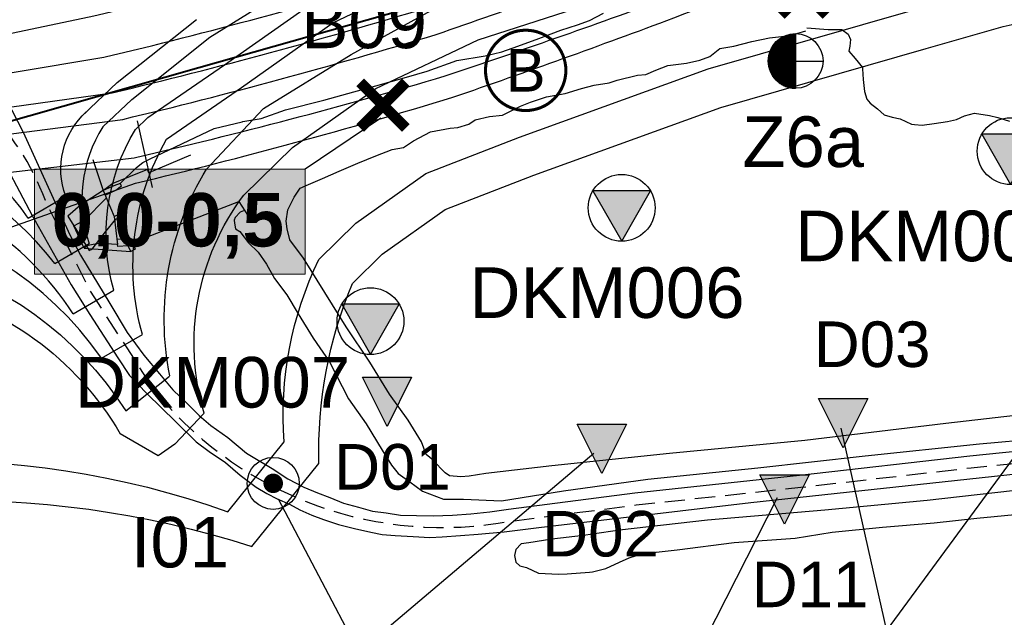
# Model space of a CAD drawing. Extents: x 158343 to 162498, y 431347 to 434500.
# Tile 57 of 248: x 159236 to 159357, y 433616 to 433690. Entities that reach past the tile are written whole.
import ezdxf
from ezdxf.enums import TextEntityAlignment as Align

# ---------------------------------------------------------------- set-up
doc = ezdxf.new("R2010")
doc.units = 0
doc.header["$LTSCALE"] = 10
doc.header["$MEASUREMENT"] = 0
doc.linetypes.add('HIDDEN', pattern=[0.375, 0.25, -0.125])
doc.layers.get('0').update_dxf_attribs({"color": 1, "linetype": 'CONTINUOUS'})
doc.layers.add('000_onzichtbaar', color=8, linetype='CONTINUOUS', plot=False)
for name, color, linetype in [('1.1-ALGEMEEN_VERKLARING', 7, 'CONTINUOUS'), ('1.1-ALGEMEEN_VERKLARING-TEKST', 7, 'CONTINUOUS'), ('20_betonwerk', 252, 'CONTINUOUS'), ('33_trappen en balustraden', 252, 'CONTINUOUS'), ('bestaand 006m', 8, 'CONTINUOUS'), ('bestaand 007m', 8, 'CONTINUOUS'), ('bestaand 008m', 8, 'CONTINUOUS'), ('bestaand 009m', 8, 'CONTINUOUS'), ('bestaand 010m', 8, 'CONTINUOUS'), ('bestaand 011m', 8, 'CONTINUOUS'), ('bestaande dijk', 8, 'CONTINUOUS'), ('BORING-MWH', 7, 'CONTINUOUS'), ('BORING-MWH-NEW', 7, 'CONTINUOUS'), ('KLASSE-B-INDUSTRIE', 40, 'CONTINUOUS'), ('KWALITEIT-DIEPTE', 7, 'CONTINUOUS'), ('nieuw006m', 8, 'CONTINUOUS'), ('nieuw007m', 8, 'CONTINUOUS'), ('nieuw008m', 8, 'CONTINUOUS'), ('nieuw009m', 8, 'CONTINUOUS'), ('nieuw010m', 8, 'CONTINUOUS'), ('nieuw011m', 8, 'CONTINUOUS'), ('nieuw012m', 8, 'CONTINUOUS'), ('SONDERING', 7, 'CONTINUOUS'), ('WB-STEEKMONSTER', 7, 'CONTINUOUS')]:
    doc.layers.add(name, color=color, linetype=linetype)
doc.styles.add('STANDAARD', font='arial.ttf')
doc.styles.get("Standard").update_dxf_attribs({"font": 'arial.ttf'})
doc.styles.add('STYLE3', font='arialbd.ttf')
doc.styles.add('TXT_Copier', font='arial.ttf')

# ---------------------------------------------------------------- blocks, each defined once
blk = doc.blocks.new('SONDERING')
at = {"layer": 'SONDERING', "transparency": 33554687}
h = blk.add_hatch(color=256, dxfattribs=at)
h.dxf.hatch_style = 1
h.paths.add_polyline_path([(0, -1.65), (1.418, 0.843), (-1.418, 0.843)])
at = {"layer": 'SONDERING'}
blk.add_lwpolyline([(0, -1.65), (1.418, 0.843), (-1.418, 0.843), (0, -1.65)], dxfattribs=at)
blk.add_circle((0, 0), 1.65, dxfattribs=at)
blk.add_attdef('BNO', (-2.722, 3.368), '', height=2.5, dxfattribs=at)
blk = doc.blocks.new('B-1-MWH')
at = {"layer": 'BORING-MWH'}
for points in [[(-1.803, 1.803, 0.85, 0.85, 0), (1.803, -1.803, 0.85, 0.85, 0)], [(-1.803, -1.803, 0.85, 0.85, 0), (1.803, 1.803, 0.85, 0.85, 0)]]:
    blk.add_lwpolyline(points, format="xyseb", dxfattribs=at)
at = {"layer": 'BORING-MWH', "style": 'STANDAARD'}
blk.add_attdef('BNO', (-3.787, 5.294), '', height=4, dxfattribs=at)
blk = doc.blocks.new('STEEK')
at = {"layer": 'WB-STEEKMONSTER'}
blk.add_lwpolyline([(-2.7, 5.4), (2.7, 5.4), (0, 0)], close=True, dxfattribs=at)
blk.add_solid([(0, 0), (2.7, 5.4), (-2.7, 5.4)], dxfattribs=at)
at = {"layer": 'WB-STEEKMONSTER', "style": 'STANDAARD'}
blk.add_attdef('BNO', (-3.22, 8.87), '', height=5, dxfattribs=at)
blk = doc.blocks.new('B-2-MWH')
at = {"layer": 'BORING-MWH'}
blk.add_lwpolyline([(-0.386, 0, 0.772, 0.772, 1), (0.386, 0, 0.772, 0.772, 1)], format="xyseb", close=True, dxfattribs=at)
at = {"layer": 'BORING-MWH', "linetype": 'Continuous'}
blk.add_circle((0, 0), 2.058, dxfattribs=at)
at = {"layer": 'BORING-MWH', "style": 'STANDAARD'}
blk.add_attdef('BNO', (-4.503, 5.396), '', height=4, dxfattribs=at)
blk = doc.blocks.new('*X37')
at = {"color": 0}
for p, q in [((-69.56, 39.7), (-64.08, 39.7)), ((-69.56, 39.65), (-64.08, 39.65)), ((-69.55, 39.48), (-69.55, 39.71)), ((-69.5, 38.97), (-69.5, 39.71)), ((-69.45, 38.68), (-69.45, 39.71)), ((-69.4, 38.45), (-69.4, 39.71)), ((-69.35, 38.26), (-69.35, 39.71)), ((-69.3, 38.09), (-69.3, 39.71)), ((-69.25, 37.94), (-69.25, 39.71)), ((-69.2, 37.81), (-69.2, 39.71)), ((-69.15, 37.68), (-69.15, 39.71)), ((-69.1, 37.56), (-69.1, 39.71)), ((-69.05, 37.45), (-69.05, 39.71)), ((-69, 37.34), (-69, 39.71)), ((-68.95, 37.24), (-68.95, 39.71)), ((-68.9, 37.15), (-68.9, 39.71)), ((-68.85, 37.06), (-68.85, 39.71)), ((-68.8, 36.97), (-68.8, 39.71)), ((-68.75, 36.89), (-68.75, 39.71)), ((-68.7, 36.81), (-68.7, 39.71)), ((-68.65, 36.73), (-68.65, 39.71)), ((-68.6, 36.66), (-68.6, 39.71)), ((-68.55, 36.58), (-68.55, 39.71)), ((-68.5, 36.51), (-68.5, 39.71)), ((-68.45, 36.45), (-68.45, 39.71)), ((-68.4, 36.38), (-68.4, 39.71)), ((-68.35, 36.32), (-68.35, 39.71)), ((-68.3, 36.26), (-68.3, 39.71)), ((-68.25, 36.2), (-68.25, 39.71)), ((-68.2, 36.14), (-68.2, 39.71)), ((-68.15, 36.08), (-68.15, 39.71)), ((-68.1, 36.03), (-68.1, 39.71)), ((-68.05, 35.97), (-68.05, 39.71)), ((-68, 35.92), (-68, 39.71)), ((-67.95, 35.87), (-67.95, 39.71)), ((-67.9, 35.82), (-67.9, 39.71)), ((-67.85, 35.77), (-67.85, 39.71)), ((-67.8, 35.73), (-67.8, 39.71)), ((-67.75, 35.68), (-67.75, 39.71)), ((-67.7, 35.64), (-67.7, 39.71)), ((-67.65, 35.59), (-67.65, 39.71)), ((-67.6, 35.55), (-67.6, 39.71)), ((-67.55, 35.51), (-67.55, 39.71)), ((-67.5, 35.47), (-67.5, 39.71)), ((-67.45, 35.43), (-67.45, 39.71)), ((-67.4, 35.39), (-67.4, 39.71)), ((-67.35, 35.35), (-67.35, 39.71)), ((-67.3, 35.31), (-67.3, 39.71)), ((-67.25, 35.28), (-67.25, 39.71)), ((-67.2, 35.24), (-67.2, 39.71)), ((-67.15, 35.21), (-67.15, 39.71)), ((-67.1, 35.18), (-67.1, 39.71)), ((-67.05, 35.14), (-67.05, 39.71)), ((-67, 35.11), (-67, 39.71)), ((-66.95, 35.08), (-66.95, 39.71)), ((-66.9, 35.05), (-66.9, 39.71)), ((-66.85, 35.02), (-66.85, 39.71)), ((-66.8, 34.99), (-66.8, 39.71)), ((-66.75, 34.96), (-66.75, 39.71)), ((-66.7, 34.93), (-66.7, 39.71)), ((-66.65, 34.91), (-66.65, 39.71)), ((-66.6, 34.88), (-66.6, 39.71)), ((-66.55, 34.85), (-66.55, 39.71)), ((-66.5, 34.83), (-66.5, 39.71)), ((-66.45, 34.8), (-66.45, 39.71)), ((-66.4, 34.78), (-66.4, 39.71)), ((-66.35, 34.76), (-66.35, 39.71)), ((-66.3, 34.73), (-66.3, 39.71)), ((-66.25, 34.71), (-66.25, 39.71)), ((-66.2, 34.69), (-66.2, 39.71)), ((-66.15, 34.67), (-66.15, 39.71)), ((-66.1, 34.65), (-66.1, 39.71)), ((-66.05, 34.63), (-66.05, 39.71)), ((-66, 34.61), (-66, 39.71)), ((-65.95, 34.59), (-65.95, 39.71)), ((-65.9, 34.57), (-65.9, 39.71)), ((-65.85, 34.56), (-65.85, 39.71)), ((-65.8, 34.54), (-65.8, 39.71)), ((-65.75, 34.52), (-65.75, 39.71)), ((-65.7, 34.51), (-65.7, 39.71)), ((-65.65, 34.49), (-65.65, 39.71)), ((-65.6, 34.48), (-65.6, 39.71)), ((-65.55, 34.46), (-65.55, 39.71)), ((-65.5, 34.45), (-65.5, 39.71)), ((-65.45, 34.44), (-65.45, 39.71)), ((-65.4, 34.42), (-65.4, 39.71)), ((-65.35, 34.41), (-65.35, 39.71)), ((-65.3, 34.4), (-65.3, 39.71)), ((-65.25, 34.39), (-65.25, 39.71)), ((-65.2, 34.38), (-65.2, 39.71)), ((-65.15, 34.37), (-65.15, 39.71)), ((-65.1, 34.36), (-65.1, 39.71)), ((-65.05, 34.35), (-65.05, 39.71)), ((-65, 34.34), (-65, 39.71)), ((-64.95, 34.33), (-64.95, 39.71)), ((-64.9, 34.32), (-64.9, 39.71)), ((-64.85, 34.31), (-64.85, 39.71)), ((-64.8, 34.31), (-64.8, 39.71)), ((-64.75, 34.3), (-64.75, 39.71)), ((-64.7, 34.29), (-64.7, 39.71)), ((-64.65, 34.29), (-64.65, 39.71)), ((-64.6, 34.28), (-64.6, 39.71)), ((-64.55, 34.28), (-64.55, 39.71)), ((-64.5, 34.27), (-64.5, 39.71)), ((-64.45, 34.27), (-64.45, 39.71)), ((-64.4, 34.27), (-64.4, 39.71)), ((-64.35, 34.26), (-64.35, 39.71)), ((-64.3, 34.26), (-64.3, 39.71)), ((-64.25, 34.26), (-64.25, 39.71)), ((-64.2, 34.26), (-64.2, 39.71)), ((-64.15, 34.26), (-64.15, 39.71)), ((-64.1, 34.26), (-64.1, 39.71)), ((-69.55, 39.6), (-64.08, 39.6)), ((-69.55, 39.55), (-64.08, 39.55)), ((-69.55, 39.5), (-64.08, 39.5)), ((-69.55, 39.45), (-64.08, 39.45)), ((-69.55, 39.4), (-64.08, 39.4)), ((-69.54, 39.35), (-64.08, 39.35)), ((-69.54, 39.3), (-64.08, 39.3)), ((-69.53, 39.25), (-64.08, 39.25)), ((-69.53, 39.2), (-64.08, 39.2)), ((-69.52, 39.15), (-64.08, 39.15)), ((-69.52, 39.1), (-64.08, 39.1)), ((-69.51, 39.05), (-64.08, 39.05)), ((-69.5, 39), (-64.08, 39)), ((-69.5, 38.95), (-64.08, 38.95)), ((-69.49, 38.9), (-64.08, 38.9)), ((-69.48, 38.85), (-64.08, 38.85)), ((-69.47, 38.8), (-64.08, 38.8)), ((-69.46, 38.75), (-64.08, 38.75)), ((-69.45, 38.7), (-64.08, 38.7)), ((-69.44, 38.65), (-64.08, 38.65)), ((-69.43, 38.6), (-64.08, 38.6)), ((-69.42, 38.55), (-64.08, 38.55)), ((-69.41, 38.5), (-64.08, 38.5)), ((-69.4, 38.45), (-64.08, 38.45)), ((-69.39, 38.4), (-64.08, 38.4)), ((-69.37, 38.35), (-64.08, 38.35)), ((-69.36, 38.3), (-64.08, 38.3)), ((-69.35, 38.25), (-64.08, 38.25)), ((-69.33, 38.2), (-64.08, 38.2)), ((-69.32, 38.15), (-64.08, 38.15)), ((-69.3, 38.1), (-64.08, 38.1)), ((-69.29, 38.05), (-64.08, 38.05)), ((-69.27, 38), (-64.08, 38)), ((-69.25, 37.95), (-64.08, 37.95)), ((-69.23, 37.9), (-64.08, 37.9)), ((-69.22, 37.85), (-64.08, 37.85)), ((-69.2, 37.8), (-64.08, 37.8)), ((-69.18, 37.75), (-64.08, 37.75)), ((-69.16, 37.7), (-64.08, 37.7)), ((-69.14, 37.65), (-64.08, 37.65)), ((-69.12, 37.6), (-64.08, 37.6)), ((-69.1, 37.55), (-64.08, 37.55)), ((-69.07, 37.5), (-64.08, 37.5)), ((-69.05, 37.45), (-64.08, 37.45)), ((-69.03, 37.4), (-64.08, 37.4)), ((-69, 37.35), (-64.08, 37.35)), ((-68.98, 37.3), (-64.08, 37.3)), ((-68.95, 37.25), (-64.08, 37.25)), ((-68.93, 37.2), (-64.08, 37.2)), ((-68.9, 37.15), (-64.08, 37.15)), ((-68.87, 37.1), (-64.08, 37.1)), ((-68.85, 37.05), (-64.08, 37.05)), ((-68.82, 37), (-64.08, 37)), ((-68.79, 36.95), (-64.08, 36.95)), ((-68.76, 36.9), (-64.08, 36.9)), ((-68.73, 36.85), (-64.08, 36.85)), ((-68.69, 36.8), (-64.08, 36.8)), ((-68.66, 36.75), (-64.08, 36.75)), ((-68.63, 36.7), (-64.08, 36.7)), ((-68.6, 36.65), (-64.08, 36.65)), ((-68.56, 36.6), (-64.08, 36.6)), ((-68.53, 36.55), (-64.08, 36.55)), ((-68.49, 36.5), (-64.08, 36.5)), ((-68.45, 36.45), (-64.08, 36.45)), ((-68.41, 36.4), (-64.08, 36.4)), ((-68.38, 36.35), (-64.08, 36.35)), ((-68.34, 36.3), (-64.08, 36.3)), ((-68.29, 36.25), (-64.08, 36.25)), ((-68.25, 36.2), (-64.08, 36.2)), ((-68.21, 36.15), (-64.08, 36.15)), ((-68.17, 36.1), (-64.08, 36.1)), ((-68.12, 36.05), (-64.08, 36.05)), ((-68.07, 36), (-64.08, 36)), ((-68.03, 35.95), (-64.08, 35.95)), ((-67.98, 35.9), (-64.08, 35.9)), ((-67.93, 35.85), (-64.08, 35.85)), ((-67.88, 35.8), (-64.08, 35.8)), ((-67.82, 35.75), (-64.08, 35.75)), ((-67.77, 35.7), (-64.08, 35.7)), ((-67.72, 35.65), (-64.08, 35.65)), ((-67.66, 35.6), (-64.08, 35.6)), ((-67.6, 35.55), (-64.08, 35.55)), ((-67.54, 35.5), (-64.08, 35.5)), ((-67.48, 35.45), (-64.08, 35.45)), ((-67.41, 35.4), (-64.08, 35.4)), ((-67.35, 35.35), (-64.08, 35.35)), ((-67.28, 35.3), (-64.08, 35.3)), ((-67.21, 35.25), (-64.08, 35.25)), ((-67.14, 35.2), (-64.08, 35.2)), ((-67.06, 35.15), (-64.08, 35.15)), ((-66.98, 35.1), (-64.08, 35.1)), ((-66.9, 35.05), (-64.08, 35.05)), ((-66.82, 35), (-64.08, 35)), ((-66.73, 34.95), (-64.08, 34.95)), ((-66.64, 34.9), (-64.08, 34.9)), ((-66.54, 34.85), (-64.08, 34.85)), ((-66.44, 34.8), (-64.08, 34.8)), ((-66.33, 34.75), (-64.08, 34.75)), ((-66.22, 34.7), (-64.08, 34.7)), ((-66.1, 34.65), (-64.08, 34.65)), ((-65.97, 34.6), (-64.08, 34.6)), ((-65.83, 34.55), (-64.08, 34.55)), ((-65.67, 34.5), (-64.08, 34.5)), ((-65.5, 34.45), (-64.08, 34.45)), ((-65.3, 34.4), (-64.08, 34.4)), ((-65.07, 34.35), (-64.08, 34.35)), ((-64.75, 34.3), (-64.08, 34.3))]:
    blk.add_line(p, q, dxfattribs=at)
blk = doc.blocks.new('*X36')
at = {"color": 0}
for p, q in [((-67.4, 83.2), (-64.08, 83.2)), ((-67.4, 78.78), (-67.4, 83.2)), ((-67.35, 78.78), (-67.35, 83.23)), ((-67.33, 83.25), (-64.08, 83.25)), ((-67.3, 78.78), (-67.3, 83.27)), ((-67.26, 83.3), (-64.08, 83.3)), ((-67.25, 78.78), (-67.25, 83.31)), ((-67.2, 78.78), (-67.2, 83.34)), ((-67.19, 83.35), (-64.08, 83.35)), ((-67.15, 78.78), (-67.15, 83.38)), ((-67.12, 83.4), (-64.08, 83.4)), ((-67.1, 78.78), (-67.1, 83.41)), ((-67.05, 78.78), (-67.05, 83.44)), ((-67.04, 83.45), (-64.08, 83.45)), ((-67, 78.78), (-67, 83.48)), ((-66.96, 83.5), (-64.08, 83.5)), ((-66.95, 78.78), (-66.95, 83.51)), ((-66.9, 78.78), (-66.9, 83.54)), ((-66.88, 83.55), (-64.08, 83.55)), ((-66.85, 78.78), (-66.85, 83.57)), ((-66.8, 78.78), (-66.8, 83.6)), ((-66.79, 83.6), (-64.08, 83.6)), ((-66.75, 78.78), (-66.75, 83.62)), ((-66.7, 83.65), (-64.08, 83.65)), ((-66.7, 78.78), (-66.7, 83.65)), ((-66.65, 78.78), (-66.65, 83.68)), ((-66.61, 83.7), (-64.08, 83.7)), ((-66.6, 78.78), (-66.6, 83.71)), ((-66.55, 78.78), (-66.55, 83.73)), ((-66.51, 83.75), (-64.08, 83.75)), ((-66.5, 78.78), (-66.5, 83.76)), ((-66.45, 78.78), (-66.45, 83.78)), ((-66.41, 83.8), (-64.08, 83.8)), ((-66.4, 78.78), (-66.4, 83.8)), ((-66.35, 78.78), (-66.35, 83.83)), ((-66.3, 83.85), (-64.08, 83.85)), ((-66.3, 78.78), (-66.3, 83.85)), ((-66.25, 78.78), (-66.25, 83.87)), ((-66.2, 78.78), (-66.2, 83.89)), ((-66.19, 83.9), (-64.08, 83.9)), ((-66.15, 78.78), (-66.15, 83.92)), ((-66.1, 78.78), (-66.1, 83.94)), ((-66.06, 83.95), (-64.08, 83.95)), ((-66.05, 78.78), (-66.05, 83.96)), ((-66, 78.78), (-66, 83.97)), ((-65.95, 78.78), (-65.95, 83.99)), ((-65.93, 84), (-64.08, 84)), ((-65.9, 78.78), (-65.9, 84.01)), ((-65.85, 78.78), (-65.85, 84.03)), ((-65.8, 78.78), (-65.8, 84.05)), ((-65.79, 84.05), (-64.08, 84.05)), ((-65.75, 78.78), (-65.75, 84.06)), ((-65.7, 78.78), (-65.7, 84.08)), ((-65.65, 78.78), (-65.65, 84.09)), ((-65.63, 84.1), (-64.08, 84.1)), ((-65.6, 78.78), (-65.6, 84.11)), ((-65.55, 78.78), (-65.55, 84.12)), ((-65.5, 78.78), (-65.5, 84.14)), ((-65.45, 84.15), (-64.08, 84.15)), ((-65.45, 78.78), (-65.45, 84.15)), ((-65.4, 78.78), (-65.4, 84.16)), ((-65.35, 78.78), (-65.35, 84.17)), ((-65.3, 78.78), (-65.3, 84.19)), ((-65.25, 78.78), (-65.25, 84.2)), ((-65.24, 84.2), (-64.08, 84.2)), ((-65.2, 78.78), (-65.2, 84.21)), ((-65.15, 78.78), (-65.15, 84.22)), ((-65.1, 78.78), (-65.1, 84.23)), ((-65.05, 78.78), (-65.05, 84.24)), ((-65, 78.78), (-65, 84.25)), ((-64.99, 84.25), (-64.08, 84.25)), ((-64.95, 78.78), (-64.95, 84.26)), ((-64.9, 78.78), (-64.9, 84.26)), ((-64.85, 78.78), (-64.85, 84.27)), ((-64.8, 78.78), (-64.8, 84.28)), ((-64.75, 78.78), (-64.75, 84.29)), ((-64.7, 78.78), (-64.7, 84.29)), ((-64.65, 78.78), (-64.65, 84.3)), ((-64.62, 84.3), (-64.08, 84.3)), ((-64.6, 78.78), (-64.6, 84.3)), ((-64.55, 78.78), (-64.55, 84.31)), ((-64.5, 78.78), (-64.5, 84.31)), ((-64.45, 78.78), (-64.45, 84.31)), ((-64.4, 78.78), (-64.4, 84.32)), ((-64.35, 78.78), (-64.35, 84.32)), ((-64.3, 78.78), (-64.3, 84.32)), ((-64.25, 78.78), (-64.25, 84.33)), ((-64.2, 78.78), (-64.2, 84.33)), ((-64.15, 78.78), (-64.15, 84.33)), ((-64.1, 78.78), (-64.1, 84.33)), ((-69.02, 81.2), (-64.08, 81.2)), ((-69, 81.25), (-64.08, 81.25)), ((-69, 78.78), (-69, 81.24)), ((-68.97, 81.3), (-64.08, 81.3)), ((-68.95, 81.35), (-64.08, 81.35)), ((-68.95, 78.78), (-68.95, 81.34)), ((-68.92, 81.4), (-64.08, 81.4)), ((-68.9, 78.78), (-68.9, 81.44)), ((-68.89, 81.45), (-64.08, 81.45)), ((-68.86, 81.5), (-64.08, 81.5)), ((-68.85, 78.78), (-68.85, 81.53)), ((-68.84, 81.55), (-64.08, 81.55)), ((-68.81, 81.6), (-64.08, 81.6)), ((-68.8, 78.78), (-68.8, 81.61)), ((-68.78, 81.65), (-64.08, 81.65)), ((-68.75, 81.7), (-64.08, 81.7)), ((-68.75, 78.78), (-68.75, 81.7)), ((-68.72, 81.75), (-64.08, 81.75)), ((-68.7, 78.78), (-68.7, 81.78)), ((-68.69, 81.8), (-64.08, 81.8)), ((-68.65, 81.85), (-64.08, 81.85)), ((-68.65, 78.78), (-68.65, 81.85)), ((-68.62, 81.9), (-64.08, 81.9)), ((-68.6, 78.78), (-68.6, 81.93)), ((-68.59, 81.95), (-64.08, 81.95)), ((-68.55, 82), (-64.08, 82)), ((-68.55, 78.78), (-68.55, 82)), ((-68.52, 82.05), (-64.08, 82.05)), ((-68.5, 78.78), (-68.5, 82.07)), ((-68.48, 82.1), (-64.08, 82.1)), ((-68.45, 78.78), (-68.45, 82.14)), ((-68.44, 82.15), (-64.08, 82.15)), ((-68.4, 82.2), (-64.08, 82.2)), ((-68.4, 78.78), (-68.4, 82.2)), ((-68.36, 82.25), (-64.08, 82.25)), ((-68.35, 78.78), (-68.35, 82.27)), ((-68.32, 82.3), (-64.08, 82.3)), ((-68.3, 78.78), (-68.3, 82.33)), ((-68.28, 82.35), (-64.08, 82.35)), ((-68.25, 78.78), (-68.25, 82.39)), ((-68.24, 82.4), (-64.08, 82.4)), ((-68.2, 82.45), (-64.08, 82.45)), ((-68.2, 78.78), (-68.2, 82.45)), ((-68.15, 82.5), (-64.08, 82.5)), ((-68.15, 78.78), (-68.15, 82.5)), ((-68.11, 82.55), (-64.08, 82.55)), ((-68.1, 78.78), (-68.1, 82.56)), ((-68.06, 82.6), (-64.08, 82.6)), ((-68.05, 78.78), (-68.05, 82.61)), ((-68.01, 82.65), (-64.08, 82.65)), ((-68, 78.78), (-68, 82.66)), ((-67.96, 82.7), (-64.08, 82.7)), ((-67.95, 78.78), (-67.95, 82.71)), ((-67.91, 82.75), (-64.08, 82.75)), ((-67.9, 78.78), (-67.9, 82.76)), ((-67.86, 82.8), (-64.08, 82.8)), ((-67.85, 78.78), (-67.85, 82.81)), ((-67.81, 82.85), (-64.08, 82.85)), ((-67.8, 78.78), (-67.8, 82.86)), ((-67.76, 82.9), (-64.08, 82.9)), ((-67.75, 78.78), (-67.75, 82.9)), ((-67.7, 82.95), (-64.08, 82.95)), ((-67.7, 78.78), (-67.7, 82.95)), ((-67.65, 78.78), (-67.65, 82.99)), ((-67.64, 83), (-64.08, 83)), ((-67.6, 78.78), (-67.6, 83.04)), ((-67.58, 83.05), (-64.08, 83.05)), ((-67.55, 78.78), (-67.55, 83.08)), ((-67.52, 83.1), (-64.08, 83.1)), ((-67.5, 78.78), (-67.5, 83.12)), ((-67.46, 83.15), (-64.08, 83.15)), ((-67.45, 78.78), (-67.45, 83.16)), ((-69.54, 79.3), (-64.08, 79.3)), ((-69.54, 79.25), (-64.08, 79.25)), ((-69.53, 79.4), (-64.08, 79.4)), ((-69.53, 79.35), (-64.08, 79.35)), ((-69.52, 79.5), (-64.08, 79.5)), ((-69.52, 79.45), (-64.08, 79.45)), ((-69.51, 79.55), (-64.08, 79.55)), ((-69.5, 79.65), (-64.08, 79.65)), ((-69.5, 78.78), (-69.5, 79.62)), ((-69.5, 79.6), (-64.08, 79.6)), ((-69.49, 79.7), (-64.08, 79.7)), ((-69.48, 79.75), (-64.08, 79.75)), ((-69.47, 79.8), (-64.08, 79.8)), ((-69.46, 79.85), (-64.08, 79.85)), ((-69.45, 78.78), (-69.45, 79.91)), ((-69.45, 79.9), (-64.08, 79.9)), ((-69.44, 79.95), (-64.08, 79.95)), ((-69.43, 80), (-64.08, 80)), ((-69.42, 80.05), (-64.08, 80.05)), ((-69.41, 80.1), (-64.08, 80.1)), ((-69.4, 80.15), (-64.08, 80.15)), ((-69.4, 78.78), (-69.4, 80.13)), ((-69.38, 80.2), (-64.08, 80.2)), ((-69.37, 80.25), (-64.08, 80.25)), ((-69.36, 80.3), (-64.08, 80.3)), ((-69.35, 78.78), (-69.35, 80.32)), ((-69.34, 80.35), (-64.08, 80.35)), ((-69.33, 80.4), (-64.08, 80.4)), ((-69.31, 80.45), (-64.08, 80.45)), ((-69.3, 80.5), (-64.08, 80.5)), ((-69.3, 78.78), (-69.3, 80.49)), ((-69.28, 80.55), (-64.08, 80.55)), ((-69.26, 80.6), (-64.08, 80.6)), ((-69.25, 80.65), (-64.08, 80.65)), ((-69.25, 78.78), (-69.25, 80.64)), ((-69.23, 80.7), (-64.08, 80.7)), ((-69.21, 80.75), (-64.08, 80.75)), ((-69.2, 78.78), (-69.2, 80.78)), ((-69.19, 80.8), (-64.08, 80.8)), ((-69.17, 80.85), (-64.08, 80.85)), ((-69.15, 78.78), (-69.15, 80.91)), ((-69.15, 80.9), (-64.08, 80.9)), ((-69.13, 80.95), (-64.08, 80.95)), ((-69.11, 81), (-64.08, 81)), ((-69.1, 78.78), (-69.1, 81.02)), ((-69.09, 81.05), (-64.08, 81.05)), ((-69.07, 81.1), (-64.08, 81.1)), ((-69.05, 78.78), (-69.05, 81.14)), ((-69.04, 81.15), (-64.08, 81.15)), ((-69.56, 78.95), (-64.08, 78.95)), ((-69.56, 78.9), (-64.08, 78.9)), ((-69.56, 78.85), (-64.08, 78.85)), ((-69.56, 78.8), (-64.08, 78.8)), ((-69.55, 79.15), (-64.08, 79.15)), ((-69.55, 78.78), (-69.55, 79.11)), ((-69.55, 79.1), (-64.08, 79.1)), ((-69.55, 79.05), (-64.08, 79.05)), ((-69.55, 79), (-64.08, 79)), ((-69.54, 79.2), (-64.08, 79.2))]:
    blk.add_line(p, q, dxfattribs=at)
blk = doc.blocks.new('BO-2M')
at = {"layer": 'BORING-MWH-NEW'}
for points in [[(-0.005, 1.344), (-0.005, -1.366)], [(-1.351, -0.011), (1.341, -0.011)]]:
    blk.add_lwpolyline(points, dxfattribs=at)
blk.add_circle((0, 0), 1.35, dxfattribs=at)
at = {"layer": 'BORING-MWH-NEW', "xscale": 0.2454484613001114, "yscale": 0.2454484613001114, "zscale": 0.2454484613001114}
for name, p in [('*X36', (15.723, -19.348)), ('*X37', (15.723, -9.758))]:
    blk.add_blockref(name, p, dxfattribs=at)
at = {"layer": 'BORING-MWH-NEW', "style": 'STANDAARD'}
blk.add_attdef('BNO', (-3.321, 3.157), '', height=2.5, dxfattribs=at)

msp = doc.modelspace()

# ---------------------------------------------------------------- hatches: boundary and pattern name
at = {"layer": 'KLASSE-B-INDUSTRIE'}
msp.add_hatch(color=256, dxfattribs=at).paths.add_polyline_path([(159237.51, 433671.79), (159270.93, 433671.79), (159270.93, 433658.8), (159237.51, 433658.8)])

# ---------------------------------------------------------------- linework, layer by layer
at = {"layer": '000_onzichtbaar'}
msp.add_line((159252.11, 433669.51), (159250.24, 433677.72), dxfattribs=at)
at = {"layer": '000_onzichtbaar', "linetype": 'Continuous', "lineweight": 40, "flags": 128}
msp.add_lwpolyline([(159401.45, 433742.56), (159386.08, 433733.71), (159378.21, 433729.61), (159371.16, 433724.71), (159365.22, 433720.26), (159363.44, 433718.99), (159356.86, 433715.84), (159352.85, 433713.89), (159348.41, 433711.46), (159343.9, 433709.29), (159336.57, 433706.64), (159257.82, 433684.29), (159199.3, 433667.64), (159175.42, 433651.92), (159135.17, 433623.2), (159111.46, 433602.69), (159062.88, 433560.99), (159024.45, 433521.15), (158979.81, 433466.27)], dxfattribs=at)
at = {"layer": '000_onzichtbaar', "flags": 128}
for points in [[(159263.15, 433677.63), (159263.23, 433677.66), (159265.51, 433678.02), (159268.51, 433679.1), (159273.25, 433680.27), (159276.94, 433681.32), (159279.64, 433682.04), (159283.45, 433683.12), (159286, 433683.87), (159289.66, 433685.19), (159293.14, 433685.76), (159295.21, 433686.24), (159297.19, 433686.96), (159299.77, 433687.92), (159302.5, 433688.94), (159304.54, 433689.6), (159306.04, 433690.14), (159307.75, 433691.04)], [(159288.82, 433676.85), (159289.78, 433676.91), (159291.13, 433677.33), (159291.91, 433677.87), (159293.68, 433678.29), (159295.27, 433678.44), (159297.52, 433679.55), (159298.75, 433680.06), (159300.7, 433680.72), (159303.01, 433681.11), (159305.05, 433681.74), (159306.61, 433682.13), (159308.47, 433682.44), (159309.43, 433682.77), (159311.95, 433683.36), (159312.97, 433683.45), (159314.23, 433683.99), (159315.7, 433684.59), (159318.01, 433684.86), (159319.63, 433685.22), (159320.89, 433685.7), (159322.12, 433686.66), (159323.86, 433686.96), (159326.05, 433687.53), (159328.24, 433687.98), (159330.46, 433688.22), (159331.6, 433688.52), (159332.74, 433688.85)], [(159332.83, 433689.21), (159335.5, 433689.03), (159337.18, 433689.03), (159337.96, 433688.43), (159338.23, 433687.77), (159338.14, 433686.96), (159338.02, 433686.36), (159338.8, 433685.43), (159339.73, 433684.32), (159339.73, 433684.17), (159339.82, 433682.85), (159339.88, 433682.1), (159339.97, 433681.38), (159340.24, 433680.42), (159340.66, 433679.94), (159341.56, 433679.22), (159342.4, 433678.47), (159343.39, 433678.2), (159344.38, 433677.99), (159345.76, 433677.33), (159346.15, 433677.3), (159347.08, 433677.21), (159348.55, 433677.42), (159350.2, 433677.66), (159351.31, 433677.9), (159352.3, 433678.35), (159353.56, 433678.68), (159355.39, 433678.41), (159356.44, 433678.17), (159357.85, 433677.69)], [(159251.82, 433673.03), (159259.71, 433676.79), (159263.15, 433677.63)], [(159251.82, 433673.03), (159259.71, 433676.79), (159263.15, 433677.63)], [(159361.12, 433641.63), (159349.99, 433640.37), (159332.62, 433638.27), (159315.88, 433636.65), (159301.39, 433635.12), (159293.23, 433634.19), (159291.16, 433633.86), (159290.14, 433633.77), (159288.76, 433633.89), (159288.22, 433634.25), (159287.68, 433634.79), (159286.78, 433635.78), (159285.88, 433636.53), (159285.31, 433638.09), (159283.63, 433640.76), (159281.35, 433643.97), (159278.92, 433647.93), (159275.98, 433652.28), (159270.73, 433660.77), (159269.05, 433663.05), (159268.72, 433664.4), (159268.6, 433665.36), (159268.81, 433666.74), (159269.56, 433668.33), (159270.31, 433669.41), (159271.33, 433669.89), (159273.07, 433670.61), (159275.11, 433671.51), (159277.45, 433672.5), (159279.67, 433673.4), (159281.68, 433674.18), (159283.09, 433674.45), (159284.29, 433675.26), (159286.39, 433676.37), (159288.82, 433676.85)], [(159244.74, 433672.96), (159246.01, 433669.14)], [(159250.12, 433671.99), (159250.91, 433672.61), (159251.82, 433673.03)], [(159256.77, 433673.49), (159251.65, 433671.3)], [(159251.65, 433671.3), (159251.47, 433671.72), (159247.21, 433669.98), (159246.03, 433669.15)], [(159248.09, 433669.98), (159250.12, 433671.99)], [(159246.03, 433669.15), (159246.01, 433669.14), (159243.19, 433667.31), (159241.66, 433665.96), (159242.38, 433664.79)], [(159246.01, 433669.14), (159243.19, 433667.31), (159241.66, 433665.96), (159242.38, 433664.79)], [(159247.33, 433669.71), (159246.01, 433669.14), (159247.36, 433665.93), (159247.78, 433662.48), (159245.5, 433662.57), (159244.78, 433662.45), (159244.15, 433662.33), (159243.64, 433662), (159242.38, 433664.79), (159242.98, 433665.09), (159243.64, 433665.42), (159246.4, 433668.21)], [(159246.33, 433668.6), (159247.58, 433669.16), (159248.26, 433669.7), (159248.09, 433669.98), (159247.33, 433669.71)], [(159249.55, 433662.69), (159262.75, 433667.76), (159263.86, 433666.05)], [(159249.55, 433662.69), (159262.75, 433667.76), (159263.86, 433666.05)], [(159247.36, 433665.93), (159248.65, 433666.56)], [(159263.32, 433666.62), (159262.9, 433666.44), (159262.3, 433665.81), (159262.18, 433665.48), (159262.21, 433665.09), (159262.33, 433664.4), (159262.87, 433664.07), (159263.95, 433662.69), (159265.15, 433661.52), (159266.17, 433660.02), (159267.13, 433658.25), (159268.66, 433656.27), (159270.07, 433653.9), (159271.93, 433650.9), (159273.94, 433647.99), (159276.28, 433643.4), (159278.47, 433640.31), (159280.45, 433637.07), (159281.59, 433635.21), (159282.43, 433634.19), (159283.87, 433633.17), (159285.43, 433632), (159288.01, 433631.01), (159290.47, 433631.01), (159295.15, 433630.83), (159302.8, 433632.06), (159313.24, 433633.5), (159326.8, 433634.88), (159340.06, 433636.35), (159354.16, 433637.85), (159368.89, 433639.17)], [(159244.27, 433661.71), (159244.66, 433661.9), (159246.31, 433664.02), (159247.57, 433665.59), (159248.84, 433666.12)], [(159242.38, 433664.79), (159244.27, 433661.71)], [(159247.69, 433663.14), (159249.28, 433663.23), (159249.97, 433661.88), (159249.4, 433661.61), (159249.1, 433662.3), (159247.81, 433662.21), (159247.78, 433662.48)], [(159243.64, 433662), (159249.4, 433661.61)]]:
    msp.add_lwpolyline(points, dxfattribs=at)
at = {"layer": '1.1-ALGEMEEN_VERKLARING', "const_width": 0.375}
msp.add_lwpolyline([(159298.15, 433688.93, -1), (159298.15, 433679.01, -1), (159298.15, 433688.93)], format="xyb", dxfattribs=at)
at = {"layer": '20_betonwerk', "linetype": 'HIDDEN', "flags": 128}
for points in [[(159251.89, 433645.14), (159244.29, 433656.9), (159238.87, 433667.9, 0.494054), (159192.41, 433682.28, 0.494054)], [(159252.87, 433643.82, 0.270367), (159296.26, 433628.3), (159311.8, 433630.3), (159332.1, 433632.49), (159353.12, 433634.89), (159374.5, 433637.08), (159401.63, 433639.78), (159412.35, 433640.99), (159453.74, 433644.98), (159489.98, 433648.64), (159528.02, 433652.42), (159563.24, 433655.78), (159574.69, 433657.01), (159578.15, 433657.29), (159579.98, 433657.9), (159581.09, 433658.34), (159582.45, 433659.5)]]:
    msp.add_lwpolyline(points, format="xyb", dxfattribs=at)
at = {"layer": '33_trappen en balustraden', "flags": 128}
msp.add_lwpolyline([(159358.25, 433632.04), (159347.72, 433630.87), (159335.06, 433629.67), (159320.57, 433628.41), (159309.74, 433627.18), (159305.27, 433626.55), (159301.37, 433626.07), (159298.52, 433625.62), (159297.59, 433625.5), (159296.93, 433624.81), (159296.75, 433624.06), (159296.93, 433623.25), (159297.41, 433622.8), (159298.25, 433622.56), (159299.75, 433621.9), (159302.18, 433621.75), (159303.26, 433621.81), (159306.02, 433622.02), (159306.38, 433622.05), (159308.06, 433622.44), (159309.74, 433623.25), (159310.94, 433623.79), (159312.74, 433624.33), (159313.13, 433624.36), (159316.85, 433624.78), (159323.87, 433625.65), (159331.4, 433626.22), (159335.96, 433626.94), (159342.2, 433627.57), (159348.56, 433628.11), (159353.84, 433628.68), (159359.39, 433629.22)], dxfattribs=at)
at = {"layer": 'bestaand 006m'}
msp.add_lwpolyline([(159202.72, 433651.68, -0.057982), (159233.33, 433664.16), (159250.01, 433670.04, 0.015108), (159289.17, 433680.65, 0.006661), (159316.42, 433690.45, 0.026737), (159359.38, 433709.42), (159391.69, 433729.02, 0.036232), (159408.51, 433739.89), (159419.89, 433748.79), (159436.68, 433758.02), (159455.47, 433765.64), (159473.19, 433770.05), (159490.8, 433775.78), (159504.75, 433782.87), (159508.38, 433785.25), (159523.84, 433796.42, -0.069995), (159542.03, 433806.86), (159561.15, 433813.17), (159596.05, 433824.18), (159630.71, 433835.6), (159655.64, 433843.59), (159673.28, 433848.9), (159690.04, 433852.69)], format="xyb", dxfattribs=at)
at = {"layer": 'bestaand 007m'}
msp.add_lwpolyline([(159196.22, 433665.61, -0.057982), (159228.87, 433670.75), (159249.82, 433673.18, 0.014788), (159288.23, 433683.28, 0.006661), (159315.55, 433692.86, 0.062787), (159357.03, 433712.5), (159387.36, 433730.3, 0.073249), (159408.1, 433743.5), (159418.76, 433751.49), (159435.26, 433761.22), (159453.82, 433769.4), (159471.39, 433774.35), (159488.83, 433780.6), (159502.55, 433788.11), (159506.33, 433790.75), (159522.91, 433802.8, -0.069995), (159541.06, 433813.31), (159560.16, 433819.69), (159595.02, 433830.83), (159629.64, 433842.38), (159654.54, 433850.46), (159672.16, 433855.83), (159688.91, 433859.68)], format="xyb", dxfattribs=at)
at = {"layer": 'bestaand 008m'}
msp.add_lwpolyline([(159226.91, 433675.16), (159248.42, 433677.92, 0.015118), (159287.11, 433688.41, 0.006661), (159314.35, 433698.21, 0.026737), (159357.32, 433717.17), (159389.95, 433735.94, 0.00482), (159407.44, 433746.12), (159417.54, 433754.4), (159433.28, 433765.31), (159451.19, 433774.84), (159468.35, 433781.06), (159485.28, 433788.58), (159498.42, 433797.07), (159502.73, 433800.58), (159520.73, 433813.22, -0.069995), (159539.05, 433823.43), (159558.25, 433829.49), (159593.29, 433840.05), (159628.09, 433851.03), (159653.12, 433858.7), (159670.83, 433863.78), (159687.64, 433867.36)], format="xyb", dxfattribs=at)
at = {"layer": 'bestaand 009m'}
msp.add_lwpolyline([(159225.55, 433678.19), (159247.13, 433681.2, 0.015084), (159286.03, 433691.74, 0.006644), (159313.12, 433701.48, 0.026661), (159355.62, 433720.24), (159371.88, 433729.32), (159388.27, 433739.73, 0.038795), (159405.69, 433753.72), (159414.97, 433760.51), (159430.84, 433771.49), (159449.1, 433780.32), (159466.49, 433785.88), (159483.7, 433792.74), (159497.15, 433800.72), (159501.41, 433803.94), (159520.07, 433816.96, -0.069995), (159538.41, 433827.13), (159557.62, 433833.16), (159592.68, 433843.65), (159627.5, 433854.57), (159652.55, 433862.19), (159670.26, 433867.24), (159687.08, 433870.79)], format="xyb", dxfattribs=at)
at = {"layer": 'bestaand 010m'}
msp.add_lwpolyline([(159224.17, 433681.93), (159246.08, 433685.58, 0.015052), (159284.64, 433696.02, 0.006623), (159311.53, 433705.69, 0.026561), (159353.44, 433724.18), (159385.82, 433743.67, 0.084407), (159407.65, 433758.57), (159413.67, 433763.62), (159429.82, 433773.93), (159448.07, 433782.77), (159465.46, 433788.33), (159482.66, 433795.21), (159496.11, 433803.19), (159500.46, 433806.48), (159519.62, 433819.69, -0.069995), (159537.96, 433829.86), (159557.18, 433835.89), (159592.23, 433846.38), (159627.05, 433857.3), (159652.1, 433864.92), (159669.82, 433869.97), (159686.63, 433873.52)], format="xyb", dxfattribs=at)
at = {"layer": 'bestaand 011m'}
msp.add_lwpolyline([(159686.16, 433876.39), (159669.35, 433872.84), (159651.63, 433867.79), (159626.58, 433860.17), (159591.76, 433849.26), (159556.71, 433838.76), (159537.49, 433832.73, 0.069995), (159519.15, 433822.56), (159499.14, 433809.16), (159494.93, 433805.98), (159481.5, 433797.98), (159464.3, 433791.08), (159446.92, 433785.49), (159428.68, 433776.63), (159412.55, 433766.46), (159405.74, 433761.2, -0.019527), (159383.82, 433747.16), (159350.97, 433728.81, -0.026492), (159309.68, 433710.61, -0.006598), (159283.02, 433701.01, -0.015015), (159244.87, 433690.68), (159222.55, 433685.97, 0.057891)], format="xyb", dxfattribs=at)
at = {"layer": 'bestaande dijk', "flags": 128}
for points in [[(159233.34, 433681.79), (159236.11, 433676.34), (159241.9, 433663.68), (159243.22, 433661.13), (159246.82, 433655.19), (159248.95, 433651.62), (159251.02, 433648.8), (159252.97, 433646.49), (159254.59, 433644.51), (159256.45, 433642.77), (159257.86, 433641.36), (159259.3, 433640.1), (159261.4, 433638.63), (159263.71, 433636.68), (159266.86, 433634.79), (159268.78, 433633.53), (159270.76, 433632.51), (159272.47, 433631.79), (159273.97, 433631.22), (159275.65, 433630.53), (159277.51, 433630.02), (159279.25, 433629.54), (159280.93, 433629.33), (159282.7, 433629.06), (159284.68, 433629), (159286.72, 433628.94), (159289.12, 433629.06), (159291.37, 433629.21), (159293.71, 433629.45), (159296.02, 433629.78)], [(159232.57, 433674.87), (159237.22, 433666.05), (159242.05, 433657.47)], [(159232.57, 433674.87), (159237.22, 433666.05), (159242.05, 433657.47)], [(159296.02, 433629.78), (159311.62, 433631.79), (159331.93, 433633.98), (159352.96, 433636.38), (159374.35, 433638.57), (159401.47, 433641.27), (159412.19, 433642.48), (159453.59, 433646.47), (159489.83, 433650.13), (159527.87, 433653.91), (159563.09, 433657.27), (159574.55, 433658.5), (159577.85, 433658.77), (159579.47, 433659.31), (159580.31, 433659.64), (159581.48, 433660.64)], [(159242.05, 433657.47), (159244.36, 433653.81), (159247.81, 433648.47), (159249.25, 433646.28), (159251.38, 433644.06), (159254.98, 433640.58), (159257.5, 433638.09), (159259.09, 433636.92), (159261.1, 433635.54), (159262.93, 433633.98), (159264.88, 433632.51), (159266.2, 433631.7), (159267.49, 433631.04), (159268.99, 433630.41), (159270.28, 433629.72), (159271.75, 433629.03), (159273.19, 433628.49), (159275.05, 433627.89), (159277.03, 433627.41), (159279.04, 433626.93), (159280.42, 433626.66), (159282.04, 433626.54), (159284.26, 433626.39), (159286.3, 433626.3), (159287.86, 433626.36), (159290.11, 433626.54), (159292.27, 433626.69), (159295.51, 433626.99), (159299.77, 433627.53), (159325.93, 433630.59), (159375.04, 433635.93)]]:
    msp.add_lwpolyline(points, dxfattribs=at)
at = {"layer": 'KLASSE-B-INDUSTRIE', "color": 7, "lineweight": 5}
msp.add_lwpolyline([(159237.51, 433671.79), (159270.93, 433671.79), (159270.93, 433658.8), (159237.51, 433658.8)], close=True, dxfattribs=at)
at = {"layer": 'KWALITEIT-DIEPTE'}
for points in [[(159280.27, 433678.05), (159270.93, 433671.79)], [(159342.7, 433614.74), (159365, 433645.08)], [(159337.03, 433639.78), (159342.7, 433614.74)], [(159277.57, 433612.13), (159306.56, 433636.71)], [(159329.17, 433631.19), (159320.33, 433613.76)], [(159267.59, 433631.04), (159277.57, 433612.13)]]:
    msp.add_lwpolyline(points, dxfattribs=at)
at = {"layer": 'nieuw006m', "flags": 128}
for points in [[(159272.63, 433635.44, -0.105559), (159276.76, 433657.67), (159280.42, 433661.26), (159288.22, 433666.78), (159299.16, 433671.04), (159322.23, 433679.39), (159347.57, 433686.69), (159357.08, 433689.39, 0.096205), (159390.23, 433704.13)], [(159268.35, 433638.09, -0.13259), (159272.62, 433660.61), (159277.2, 433665.11), (159285.83, 433671.22), (159297.4, 433675.72), (159320.69, 433684.15), (159346.2, 433691.5)], [(159181.12, 433626.34, -0.193698), (159261.39, 433629.46), (159268.35, 433638.09)], [(159183.72, 433622.03, -0.177608), (159264.35, 433625.17), (159272.63, 433635.44)]]:
    msp.add_lwpolyline(points, format="xyb", dxfattribs=at)
at = {"layer": 'nieuw007m'}
msp.add_line((159254.85, 433637.79), (159258.46, 433641.64), dxfattribs=at)
at = {"layer": 'nieuw007m', "flags": 128}
for points in [[(159263.38, 433668.57), (159269.38, 433674.46), (159279.67, 433681.74), (159292.3, 433687.76), (159316.31, 433695.5)], [(159254.85, 433637.79), (159252.78, 433636.38), (159248.11, 433639.07)]]:
    msp.add_lwpolyline(points, dxfattribs=at)
for points in [[(159258.46, 433641.64, -0.237593), (159263.38, 433668.57)], [(159192.72, 433650.89, -0.443551), (159248.11, 433639.07)]]:
    msp.add_lwpolyline(points, format="xyb", dxfattribs=at)
at = {"layer": 'nieuw008m'}
msp.add_line((159248.8, 433641.93), (159254.17, 433646.19), dxfattribs=at)
at = {"layer": 'nieuw008m', "flags": 128}
msp.add_lwpolyline([(159258.76, 433671.78), (159265.78, 433679.26), (159276.62, 433685.93), (159289.79, 433693.2)], dxfattribs=at)
for points in [[(159254.22, 433646.23, -0.188297), (159258.76, 433671.78)], [(159191.76, 433657.21, -0.387586), (159248.8, 433641.92)]]:
    msp.add_lwpolyline(points, format="xyb", dxfattribs=at)
at = {"layer": 'nieuw009m'}
msp.add_line((159245.79, 433648.41), (159250.85, 433651.35), dxfattribs=at)
at = {"layer": 'nieuw009m', "flags": 128}
msp.add_lwpolyline([(159253.83, 433675.48), (159263.07, 433681.86), (159274.34, 433689.83), (159287.9, 433696.29)], dxfattribs=at)
for points in [[(159250.85, 433651.35, -0.200911), (159253.83, 433675.48)], [(159245.79, 433648.41, 0.411922), (159186.2, 433659.3)]]:
    msp.add_lwpolyline(points, format="xyb", dxfattribs=at)
at = {"layer": 'nieuw010m'}
msp.add_line((159242.3, 433653.9), (159247.32, 433656.82), dxfattribs=at)
at = {"layer": 'nieuw010m', "flags": 128}
msp.add_lwpolyline([(159250, 433676.67), (159251.53, 433678.13), (159260.97, 433684.66), (159272.56, 433692.86)], dxfattribs=at)
for points in [[(159247.32, 433656.82, -0.20911), (159250, 433676.67)], [(159242.3, 433653.9, 0.444427), (159185.67, 433663)]]:
    msp.add_lwpolyline(points, format="xyb", dxfattribs=at)
at = {"layer": 'nieuw011m'}
msp.add_line((159240.02, 433660.1), (159244.28, 433662.57), dxfattribs=at)
at = {"layer": 'nieuw011m', "flags": 128}
msp.add_lwpolyline([(159245.97, 433676.99), (159249.56, 433680.39), (159259.16, 433688.06), (159271.04, 433695.46)], dxfattribs=at)
for points in [[(159245.97, 433676.99, 0.227106), (159244.28, 433662.57)], [(159240.02, 433660.1, 0.365789), (159190.81, 433671.04)]]:
    msp.add_lwpolyline(points, format="xyb", dxfattribs=at)
at = {"layer": 'nieuw012m'}
msp.add_line((159236.76, 433665.72), (159241.4, 433668.42), dxfattribs=at)
at = {"layer": 'nieuw012m', "flags": 128}
msp.add_lwpolyline([(159243.53, 433678.47), (159247.75, 433682.47), (159257.51, 433690.26)], dxfattribs=at)
for points in [[(159236.76, 433665.72, 0.355221), (159195.37, 433677.42)], [(159241.4, 433668.42, -0.311271), (159243.96, 433678.87)]]:
    msp.add_lwpolyline(points, format="xyb", dxfattribs=at)

# ---------------------------------------------------------------- block references
at = {"layer": 'BORING-MWH'}
ref = msp.add_blockref('B-1-MWH', (159332.47, 433693.61), dxfattribs=dict(at, xscale=1.56, yscale=1.56, zscale=1.56))
ref.add_attrib('BNO', 'B10', (159311.2, 433695.8), dxfattribs={"height": 6.24, "style": 'STANDAARD'})
ref = msp.add_blockref('B-1-MWH', (159280.54, 433679.67), dxfattribs=dict(at, xscale=1.56, yscale=1.56, zscale=1.56))
ref.add_attrib('BNO', 'B09', (159270.45, 433686.71), dxfattribs={"height": 6.24, "style": 'STANDAARD'})
ref = msp.add_blockref('B-2-MWH', (159266.99, 433632.97), dxfattribs=dict(at, xscale=1.56, yscale=1.56, zscale=1.56))
ref.add_attrib('BNO', 'I01', (159249.42, 433622.59), dxfattribs={"height": 6.24, "style": 'STANDAARD'})
at = {"layer": 'BORING-MWH-NEW'}
ref = msp.add_blockref('BO-2M', (159331.47, 433685.13), dxfattribs=dict(at, xscale=2.5, yscale=2.5, zscale=2.5))
ref.add_attrib('BNO', 'Z6a', (159324.88, 433672.04), dxfattribs={"height": 6.25, "style": 'STANDAARD'})
at = {"layer": 'SONDERING'}
ref = msp.add_blockref('SONDERING', (159358, 433674), dxfattribs=dict(at, xscale=2.5, yscale=2.5, zscale=2.5))
ref.add_attrib('BNO', 'DKM005', (159331.4, 433660.4), dxfattribs={"height": 6.25})
ref = msp.add_blockref('SONDERING', (159310, 433667), dxfattribs=dict(at, xscale=2.5, yscale=2.5, zscale=2.5))
ref.add_attrib('BNO', 'DKM006', (159291.2, 433653.4), dxfattribs={"height": 6.25})
ref = msp.add_blockref('SONDERING', (159279, 433653), dxfattribs=dict(at, xscale=2.5, yscale=2.5, zscale=2.5))
ref.add_attrib('BNO', 'DKM007', (159242.52, 433642.33), dxfattribs={"height": 6.25})
at = {"layer": 'WB-STEEKMONSTER', "xscale": 1.125, "yscale": 1.125, "zscale": 1.125}
msp.add_blockref('STEEK', (159337.32, 433637.36), dxfattribs=at).add_auto_attribs({'BNO': 'D03'})
at = {"layer": 'WB-STEEKMONSTER'}
ref = msp.add_blockref('STEEK', (159281.04, 433639.99), dxfattribs=dict(at, xscale=1.125, yscale=1.125, zscale=1.125))
ref.add_attrib('BNO', 'D01', (159274.51, 433632.2), dxfattribs={"height": 5.625, "style": 'STANDAARD'})
ref = msp.add_blockref('STEEK', (159307.55, 433634.2), dxfattribs=dict(at, xscale=1.125, yscale=1.125, zscale=1.125))
ref.add_attrib('BNO', 'D02', (159300.19, 433623.94), dxfattribs={"height": 5.625, "style": 'STANDAARD'})
ref = msp.add_blockref('STEEK', (159330.09, 433627.94), dxfattribs=dict(at, xscale=1.125, yscale=1.125, zscale=1.125))
ref.add_attrib('BNO', 'D11', (159326.04, 433617.68), dxfattribs={"height": 5.625, "style": 'STANDAARD'})

# ---------------------------------------------------------------- texts
at = {"layer": '1.1-ALGEMEEN_VERKLARING-TEKST', "style": 'TXT_Copier'}
msp.add_text('B', height=5.25, rotation=0, dxfattribs=at).set_placement((159298.15, 433683.97), align=Align.MIDDLE_CENTER)
at = {"layer": 'KWALITEIT-DIEPTE', "color": 7, "style": 'STYLE3'}
msp.add_text('0,0-0,5', height=6.6, dxfattribs=at).set_placement((159253.98, 433662.22), align=Align.CENTER)

doc.saveas('drawing.dxf')
